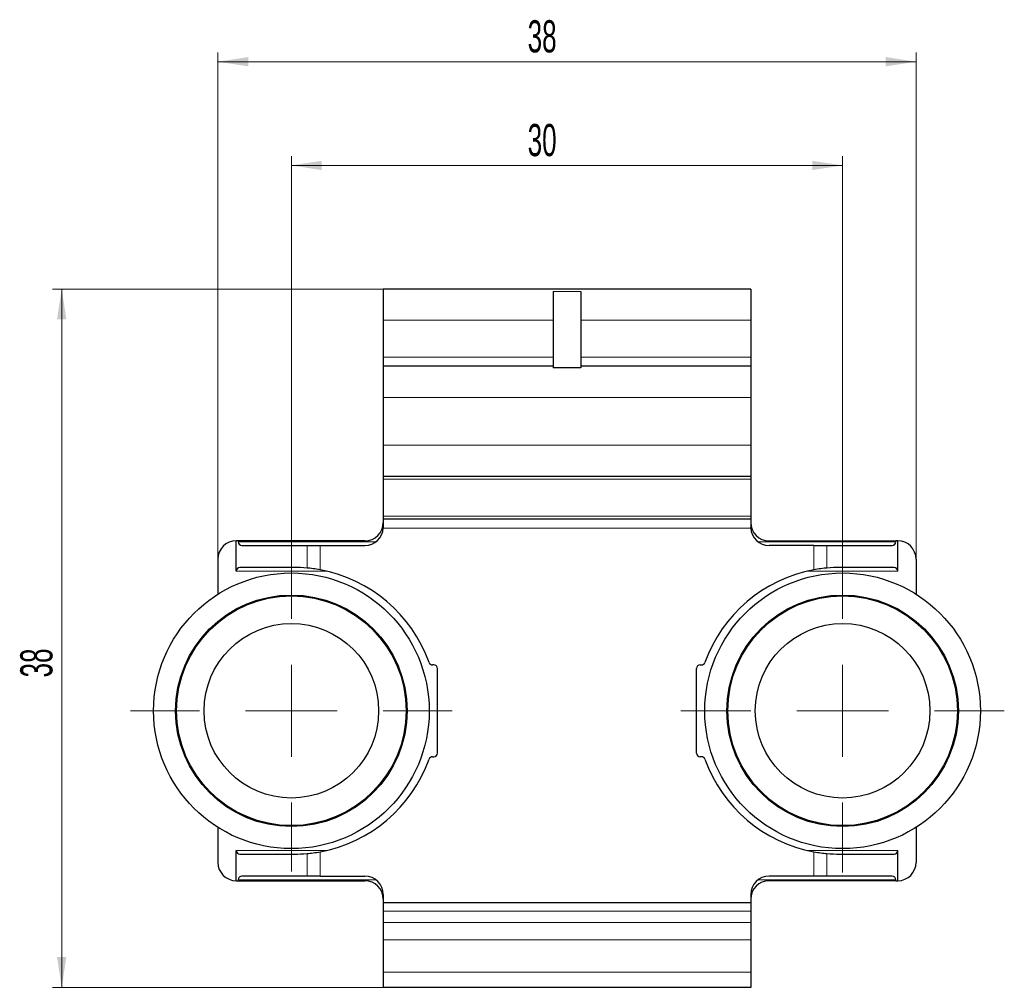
# Model space of a CAD drawing. Header units: millimetres. Extents: x 6 to 415, y 1 to 297.
# Tile 6 of 8: x 209 to 317, y 75 to 181. Entities that reach past the tile are written whole.
import ezdxf

# ---------------------------------------------------------------- set-up
doc = ezdxf.new("R2010")
doc.units = ezdxf.units.MM
doc.styles.add('SLDTEXTSTYLE1', font='TXT', dxfattribs={"width": 0.605})
doc.dimstyles.new('SLDDIMSTYLE0', dxfattribs={"dimtxt": 3.5, "dimasz": 3.302, "dimexe": 0, "dimexo": 0.0625, "dimgap": 0.875, "dimtad": 1, "dimdec": 1, "dimlfac": 0.5, "dimrnd": 1e-09, "dimzin": 12, "dimdsep": 46, "dimtxsty": 'SLDTEXTSTYLE1', "dimsah": 1, "dimcen": 0.09, "dimadec": 0, "dimazin": 3, "dimtfac": 1, "dimtdec": 1, "dimtofl": 0, "dimtmove": 0, "dimatfit": 3, "dimfxl": 0, "dimfrac": 2, "dimtolj": 1, "dimtzin": 12, "dimarcsym": 0})

# ---------------------------------------------------------------- blocks, each defined once
blk = doc.blocks.new('_D')
at = {"color": 7, "linetype": 'Continuous', "lineweight": 0}
for p, q in [((249, 151.28), (213, 151.28)), ((214, 151.28), (214, 75.28)), ((249, 75.28), (213, 75.28))]:
    blk.add_line(p, q, dxfattribs=at)
for points in [[(214, 151.28), (213.49, 147.98), (214.51, 147.98)], [(214, 75.28), (214.51, 78.59), (213.49, 78.59)]]:
    blk.add_solid(points, dxfattribs=at)
at = {"color": 7, "linetype": 'Continuous', "lineweight": 0, "insert": (209.49, 109.01, 5.35), "char_height": 3.5, "attachment_point": 1, "rotation": 90, "style": 'SLDTEXTSTYLE1'}
blk.add_mtext('38', dxfattribs=at)
blk = doc.blocks.new('_D_1')
at = {"color": 7, "linetype": 'Continuous', "lineweight": 0}
for p, q in [((239, 122.88), (239, 165.74)), ((299, 122.98), (299, 165.74)), ((239, 164.74), (299, 164.74))]:
    blk.add_line(p, q, dxfattribs=at)
for points in [[(239, 164.74), (242.3, 164.23), (242.3, 165.24)], [(299, 164.74), (295.7, 165.24), (295.7, 164.23)]]:
    blk.add_solid(points, dxfattribs=at)
at = {"color": 7, "linetype": 'Continuous', "lineweight": 0, "insert": (264.72, 169.25, 5.35), "char_height": 3.5, "attachment_point": 1, "style": 'SLDTEXTSTYLE1'}
blk.add_mtext('30', dxfattribs=at)
blk = doc.blocks.new('_D_2')
at = {"color": 7, "linetype": 'Continuous', "lineweight": 0}
for p, q in [((231, 121.88), (231, 177.03)), ((307, 121.88), (307, 177.03)), ((231, 176.03), (307, 176.03))]:
    blk.add_line(p, q, dxfattribs=at)
for points in [[(231, 176.03), (234.3, 175.52), (234.3, 176.53)], [(307, 176.03), (303.7, 176.53), (303.7, 175.52)]]:
    blk.add_solid(points, dxfattribs=at)
at = {"color": 7, "linetype": 'Continuous', "lineweight": 0, "insert": (264.72, 180.54, 5.35), "char_height": 3.5, "attachment_point": 1, "style": 'SLDTEXTSTYLE1'}
blk.add_mtext('38', dxfattribs=at)
blk = doc.blocks.new('SW_CENTERMARKSYMBOL_0')
at = {"color": 0, "linetype": 'Continuous', "lineweight": 0}
for p, q in [((0, 10), (0, 17.6)), ((0, 0), (0, 5)), ((-10, 0), (-17.6, 0)), ((0, 0), (-5, 0)), ((0, 0), (0, -5)), ((0, 0), (5, 0)), ((10, 0), (17.6, 0)), ((0, -10), (0, -17.6))]:
    blk.add_line(p, q, dxfattribs=at)
blk = doc.blocks.new('SW_CENTERMARKSYMBOL_1')
at = {"color": 0, "linetype": 'Continuous', "lineweight": 0}
for p, q in [((0, 10), (0, 17.5)), ((0, 0), (0, 5)), ((-10, 0), (-17.5, 0)), ((0, 0), (-5, 0)), ((0, 0), (0, -5)), ((0, 0), (5, 0)), ((10, 0), (17.5, 0)), ((0, -10), (0, -17.5))]:
    blk.add_line(p, q, dxfattribs=at)

msp = doc.modelspace()

# ---------------------------------------------------------------- linework, layer by layer
at = {"color": 7, "linetype": 'Continuous', "lineweight": 30}
for p, q in [((289, 151.28), (249, 151.28)), ((249, 151.28), (249, 147.88)), ((289, 151.28), (289, 147.88)), ((267.5, 151.02), (267.5, 142.69)), ((270.5, 151.02), (270.5, 142.69)), ((249, 147.88), (249, 143.88)), ((289, 147.88), (289, 143.88)), ((249, 143.88), (249, 142.88)), ((289, 143.88), (289, 142.88)), ((267.5, 142.88), (249, 142.88)), ((249, 142.88), (249, 139.48)), ((270.5, 142.69), (267.5, 142.69)), ((289, 142.88), (270.5, 142.88)), ((289, 142.88), (289, 139.48)), ((249, 139.48), (249, 134.28)), ((289, 139.48), (289, 134.28)), ((249, 134.28), (249, 130.88)), ((289, 134.28), (289, 130.88)), ((289, 130.88), (249, 130.88)), ((249, 130.88), (249, 130.6)), ((289, 130.88), (289, 130.6)), ((249, 130.6), (249, 126.56)), ((289, 130.6), (289, 126.56)), ((249, 126.56), (249, 126.28)), ((289, 126.56), (289, 126.28)), ((249, 126.28), (289, 126.28)), ((249, 126.28), (249, 125.38)), ((289, 126.28), (289, 125.38)), ((233, 120.58), (233, 123.88)), ((233.2, 123.88), (233, 123.88)), ((233.2, 123.88), (233.2, 123.78)), ((247, 123.88), (233.2, 123.88)), ((233.6, 123.38), (240.71, 123.38)), ((240.71, 123.38), (242.13, 123.38)), ((242.13, 123.38), (247, 123.38)), ((291, 123.88), (304.8, 123.88)), ((295.87, 123.38), (291, 123.38)), ((295.87, 123.38), (297.29, 123.38)), ((297.29, 123.38), (304.4, 123.38)), ((304.8, 123.78), (304.8, 123.88)), ((305, 123.88), (304.8, 123.88)), ((305, 120.58), (305, 123.88)), ((231, 121.88), (231, 118.07)), ((307, 121.88), (307, 118.07)), ((239.3, 120.98), (233.4, 120.98)), ((304.6, 120.98), (298.7, 120.98)), ((254.5, 110.38), (254.36, 110.38)), ((254.9, 100.78), (254.9, 109.98)), ((283.1, 100.78), (283.1, 109.98)), ((283.5, 110.38), (283.64, 110.38)), ((254.36, 100.38), (254.5, 100.38)), ((283.64, 100.38), (283.5, 100.38)), ((231, 92.69), (231, 88.88)), ((307, 92.69), (307, 88.88)), ((233, 86.88), (233, 90.18)), ((305, 86.88), (305, 90.18)), ((233.4, 89.78), (239.3, 89.78)), ((298.7, 89.78), (304.6, 89.78)), ((233, 86.88), (233.2, 86.88)), ((233.2, 86.98), (233.2, 86.88)), ((233.2, 86.88), (247, 86.88)), ((240.71, 87.38), (233.6, 87.38)), ((242.13, 87.38), (240.71, 87.38)), ((242.13, 87.38), (247, 87.38)), ((295.87, 87.38), (291, 87.38)), ((304.8, 86.88), (291, 86.88)), ((297.29, 87.38), (295.87, 87.38)), ((304.4, 87.38), (297.29, 87.38)), ((304.8, 86.88), (304.8, 86.98)), ((304.8, 86.88), (305, 86.88)), ((249, 85.38), (249, 84.48)), ((289, 85.38), (289, 84.48)), ((289, 84.48), (249, 84.48)), ((249, 84.48), (249, 83.57)), ((289, 84.48), (289, 83.57)), ((249, 83.57), (249, 82.35)), ((289, 83.57), (289, 82.35)), ((249, 82.35), (249, 80.46)), ((289, 82.35), (289, 80.46)), ((249, 80.46), (249, 76.93)), ((289, 80.46), (289, 76.93)), ((249, 76.93), (249, 75.28)), ((289, 76.93), (289, 75.28)), ((289, 75.28), (249, 75.28))]:
    msp.add_line(p, q, dxfattribs=at)
at = {"color": 7, "linetype": 'Continuous', "lineweight": 0}
for p, q in [((270.5, 151.02), (267.5, 151.02)), ((267.5, 147.88), (249, 147.88)), ((289, 147.88), (270.5, 147.88)), ((267.5, 143.88), (249, 143.88)), ((289, 143.88), (270.5, 143.88)), ((289, 139.48), (249, 139.48)), ((289, 134.28), (249, 134.28)), ((289, 130.6), (249, 130.6)), ((289, 126.56), (249, 126.56)), ((289, 125.27), (249, 125.27)), ((233.2, 123.78), (248.2, 123.78)), ((240.71, 120.92), (240.71, 123.38)), ((242.13, 123.38), (242.13, 120.72)), ((304.8, 123.78), (289.8, 123.78)), ((295.87, 120.72), (295.87, 123.38)), ((297.29, 123.38), (297.29, 120.92)), ((233, 120.58), (242.81, 120.58)), ((305, 120.58), (295.19, 120.58)), ((233, 90.18), (242.81, 90.18)), ((242.13, 90.04), (242.13, 87.38)), ((305, 90.18), (295.19, 90.18)), ((295.87, 87.38), (295.87, 90.04)), ((240.71, 87.38), (240.71, 89.85)), ((297.29, 89.85), (297.29, 87.38)), ((233.2, 86.98), (248.2, 86.98)), ((304.8, 86.98), (289.8, 86.98)), ((289, 83.57), (249, 83.57)), ((289, 82.35), (249, 82.35)), ((289, 80.46), (249, 80.46)), ((289, 76.93), (249, 76.93))]:
    msp.add_line(p, q, dxfattribs=at)
at = {"color": 7, "linetype": 'Continuous', "lineweight": 30}
for centre, radius in [((239, 105.38), 15), ((299, 105.38), 15), ((239, 105.38), 12.6), ((299, 105.38), 12.6), ((239, 105.38), 12.5), ((299, 105.38), 12.5), ((239, 105.38), 9.5), ((299, 105.38), 9.5)]:
    msp.add_circle(centre, radius, dxfattribs=at)
for centre, radius, start, end in [((247, 125.88), 2, 270, 0), ((291, 125.88), 2, 180, 270), ((247, 125.38), 2, 270, 356.8952), ((291, 125.38), 2, 183.1048, 270), ((233, 121.88), 2, 90, 180), ((233.6, 123.78), 0.4, 180, 270), ((304.4, 123.78), 0.4, 270, 0), ((305, 121.88), 2, 0, 90), ((233.4, 120.58), 0.4, 90, 180), ((239.3, 105.38), 15.6, 84.7987, 90), ((239.3, 105.38), 15.6, 19.7246, 79.554), ((298.7, 105.38), 15.6, 100.446, 160.2754), ((298.7, 105.38), 15.6, 90, 95.2013), ((304.6, 120.58), 0.4, 0, 90), ((254.36, 110.78), 0.4, 199.7246, 270), ((283.64, 110.78), 0.4, 270, 340.2754), ((254.5, 109.98), 0.4, 0, 90), ((283.5, 109.98), 0.4, 90, 180), ((254.5, 100.78), 0.4, 270, 0), ((283.5, 100.78), 0.4, 180, 270), ((239.3, 105.38), 15.6, 280.446, 340.2754), ((254.36, 99.98), 0.4, 90, 160.2754), ((283.64, 99.98), 0.4, 19.7246, 90), ((298.7, 105.38), 15.6, 199.7246, 259.554), ((233.4, 90.18), 0.4, 180, 270), ((304.6, 90.18), 0.4, 270, 0), ((239.3, 105.38), 15.6, 270, 275.2013), ((298.7, 105.38), 15.6, 264.7987, 270), ((233, 88.88), 2, 180, 270), ((305, 88.88), 2, 270, 0), ((233.6, 86.98), 0.4, 90, 180), ((247, 85.38), 2, 0, 90), ((247, 84.88), 2, 0, 90), ((291, 85.38), 2, 90, 180), ((291, 84.88), 2, 90, 180), ((304.4, 86.98), 0.4, 0, 90)]:
    msp.add_arc(centre, radius, start, end, dxfattribs=at)
for points in [[(249, 125.38), (249, 125.35), (249, 125.31), (249, 125.27)], [(289, 125.27), (289, 125.31), (289, 125.35), (289, 125.38)]]:
    msp.add_open_spline(points, degree=3, dxfattribs=at)
for points in [[(242.13, 120.72), (241.87, 120.77), (241.61, 120.81), (241.12, 120.88), (240.9, 120.9), (240.71, 120.92)], [(297.29, 120.92), (297.1, 120.9), (296.88, 120.88), (296.39, 120.81), (296.13, 120.77), (295.87, 120.72)], [(240.71, 89.85), (240.9, 89.86), (241.12, 89.89), (241.61, 89.95), (241.87, 89.99), (242.13, 90.04)], [(295.87, 90.04), (296.13, 89.99), (296.39, 89.95), (296.88, 89.89), (297.1, 89.86), (297.29, 89.85)]]:
    msp.add_open_spline(points, degree=3, knots=[0, 0, 0, 0, 0.5, 0.5, 1, 1, 1, 1], dxfattribs=at)

# ---------------------------------------------------------------- block references
at = {"color": 7, "linetype": 'Continuous', "lineweight": 0}
for name, p in [('SW_CENTERMARKSYMBOL_1', (239, 105.38)), ('SW_CENTERMARKSYMBOL_0', (299, 105.38))]:
    msp.add_blockref(name, p, dxfattribs=at)

# ---------------------------------------------------------------- dimensions: what is measured, and where the dimension line sits
for base, p1, p2, picture, middle in [((307, 176.03), (231, 121.88), (307, 121.88), '_D_2', (269, 176.03)), ((299, 164.74), (239, 122.88), (299, 122.98), '_D_1', (269, 164.74))]:
    dim = msp.add_linear_dim(base=base, p1=p1, p2=p2, dimstyle='SLDDIMSTYLE0', dxfattribs=at)
    dim.commit()
    dim.dimension.update_dxf_attribs({"geometry": picture, "text_midpoint": middle, "dimtype": 160})
dim = msp.add_linear_dim(base=(214, 75.28), p1=(249, 151.28), p2=(249, 75.28), angle=90, dimstyle='SLDDIMSTYLE0', dxfattribs=at)
dim.commit()
dim.dimension.update_dxf_attribs({"geometry": '_D', "text_midpoint": (214, 113.28), "dimtype": 160})

doc.saveas('drawing.dxf')
